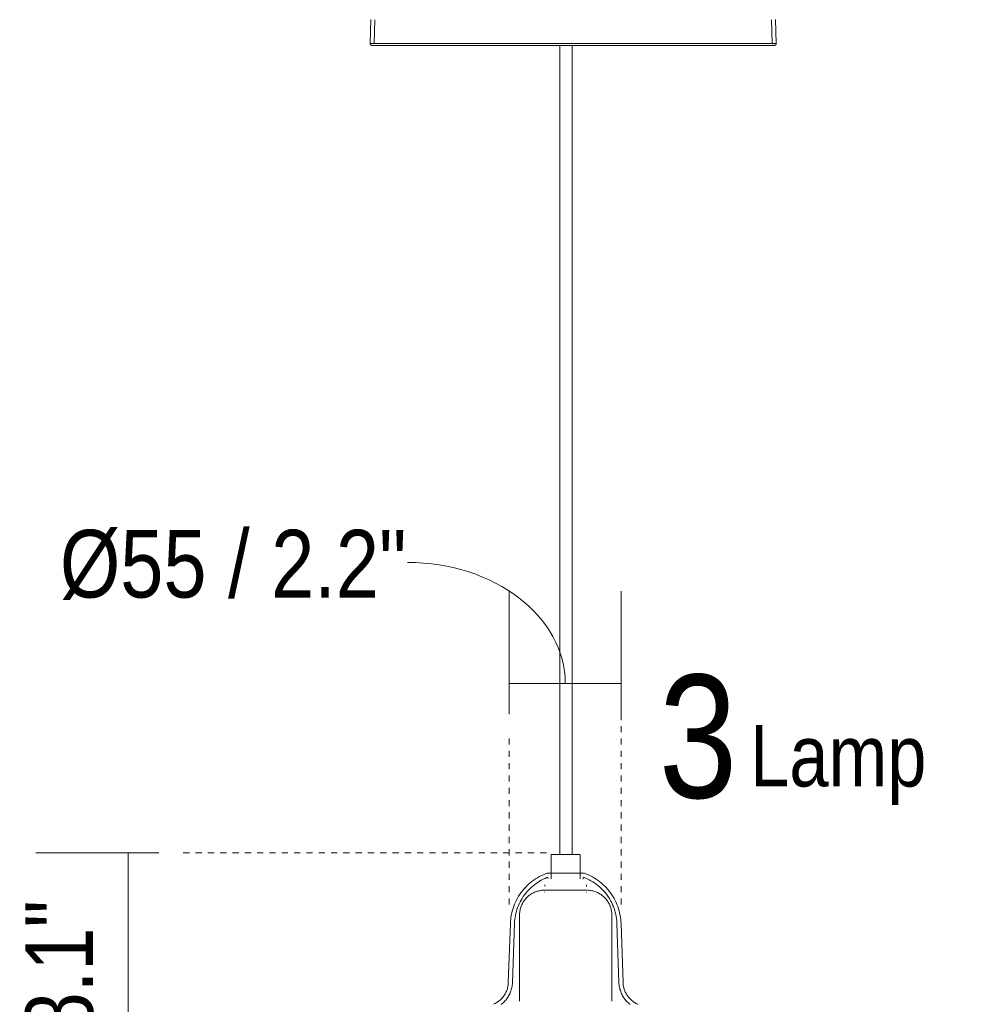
# Model space of a CAD drawing. Header units: millimetres. Extents: x 5395 to 9794, y 397 to 7363.
# Tile 7 of 12: x 7045 to 7507, y 1009 to 1489. Entities that reach past the tile are written whole.
import ezdxf

# ---------------------------------------------------------------- set-up
doc = ezdxf.new("R2010")
doc.units = ezdxf.units.MM
doc.linetypes.add('Dash', pattern=[6, 3, -3])
for name, color, linetype, lineweight in [('Cotas', 7, 'Continuous', 9), ('Cotas-15', 7, 'Continuous', 9), ('Luminarias', 7, 'Continuous', 20), ('Notas de texto', 7, 'Continuous', 9)]:
    doc.layers.add(name, color=color, linetype=linetype, lineweight=lineweight)
doc.layers.add('Lighthing Fixture Dim Grey Dash', color=7, linetype='Dash', lineweight=9, true_color=0xd2d2d2)
doc.styles.add('Arial Narrow', font='ARIALN.TTF', dxfattribs={"height": 33})
doc.styles.add('Arial Narrow_1', font='ARIALN.TTF', dxfattribs={"height": 60})
doc.styles.add('Arial Narrow_2', font='ARIALN.TTF', dxfattribs={"height": 30})
doc.dimstyles.new('FARO_-_2_2mm_Arial_Narrow_mm_Inch_Left', dxfattribs={"dimscale": 304.8, "dimtxt": 33.773222, "dimasz": 0, "dimexe": 0.147638, "dimexo": 0.0625, "dimgap": 0.024606, "dimtad": 1, "dimdec": 0, "dimzin": 0, "dimdsep": 46, "dimtxsty": 'Arial Narrow', "dimblk1": 'NONE', "dimblk2": 'NONE', "dimsah": 1, "dimcen": 0.09, "dimadec": 0, "dimazin": 0, "dimtfac": 1, "dimtdec": 4, "dimtix": 1, "dimtmove": 0, "dimatfit": 3, "dimfxl": 0.049213, "dimfxlon": 1, "dimtvp": 1, "dimtolj": 1, "dimtzin": 0, "dimarcsym": 2})
doc.dimstyles.new('FARO_-_2_2mm_Arial_Narrow_mm_Inch_Right', dxfattribs={"dimscale": 304.8, "dimtxt": 33.773222, "dimasz": 0, "dimexe": 0.147638, "dimexo": 0.0625, "dimgap": 0.024606, "dimtad": 1, "dimdec": 0, "dimzin": 0, "dimdsep": 46, "dimtxsty": 'Arial Narrow', "dimblk1": 'NONE', "dimblk2": 'NONE', "dimsah": 1, "dimcen": 0.09, "dimadec": 0, "dimazin": 0, "dimtfac": 1, "dimtdec": 4, "dimtix": 1, "dimtmove": 1, "dimatfit": 3, "dimfxl": 0.049213, "dimfxlon": 1, "dimtvp": 1, "dimtolj": 1, "dimtzin": 0, "dimarcsym": 2})

# ---------------------------------------------------------------- blocks, each defined once
blk = doc.blocks.new('64255-124-7L - 64314-44-7L SAMBA Black_ribbon beige pendant lamp ø450-7L-700785-Alzado_PDF')
at = {"layer": 'Luminarias', "lineweight": 9}
for p, q in [((7216.14, 1489.53), (7215.85, 1477.89)), ((7218.13, 1489.47), (7217.85, 1477.84)), ((7411.81, 1477.84), (7411.53, 1489.47)), ((7413.81, 1477.89), (7413.52, 1489.53)), ((7215.85, 1477.89), (7320.03, 1477.89)), ((7308.24, 1476.89), (7308.24, 1082.5)), ((7314.24, 1082.5), (7314.24, 1476.89)), ((7320.03, 1477.89), (7337.12, 1477.89)), ((7337.12, 1477.89), (7413.79, 1477.89)), ((7407.06, 1476.89), (7407.87, 1476.89)), ((7304.15, 1082.5), (7304.15, 1070.5)), ((7308.19, 1082.5), (7304.15, 1082.5)), ((7318.12, 1082.5), (7308.19, 1082.5)), ((7318.15, 1070.5), (7318.15, 1082.5)), ((7302.44, 1071.31), (7302.67, 1070.7)), ((7319.54, 1070.45), (7319.86, 1071.31)), ((7300.95, 1067.69), (7300.95, 1066.97)), ((7321.34, 1066.85), (7321.34, 1067.69)), ((7300.94, 1064), (7300.78, 1064.01)), ((7321.53, 1064.01), (7321.36, 1064)), ((7288.65, 1052.89), (7288.65, 1010.94)), ((7333.65, 1010.86), (7333.65, 1052.89)), ((7284.18, 1048.82), (7283.19, 1020.04)), ((7286.18, 1048.75), (7285.19, 1019.97)), ((7337.11, 1019.97), (7336.12, 1048.75)), ((7339.11, 1020.04), (7338.12, 1048.82))]:
    blk.add_line(p, q, dxfattribs=at)
at = {"layer": 'Luminarias', "lineweight": 9, "flags": 128}
for points in [[(7216.85, 1476.89), (7216.81, 1476.89), (7216.77, 1476.89), (7216.73, 1476.89), (7216.69, 1476.9), (7216.65, 1476.91), (7216.61, 1476.92), (7216.57, 1476.93), (7216.53, 1476.94), (7216.5, 1476.95), (7216.46, 1476.97), (7216.42, 1476.98), (7216.39, 1477), (7216.35, 1477.02), (7216.32, 1477.04), (7216.28, 1477.06), (7216.25, 1477.09), (7216.22, 1477.11), (7216.19, 1477.14), (7216.16, 1477.16), (7216.13, 1477.19), (7216.1, 1477.22), (7216.08, 1477.25), (7216.05, 1477.28), (7216.03, 1477.31), (7216.01, 1477.35), (7215.99, 1477.38), (7215.97, 1477.42), (7215.95, 1477.45), (7215.93, 1477.49), (7215.92, 1477.53), (7215.9, 1477.56), (7215.89, 1477.6), (7215.88, 1477.64), (7215.87, 1477.68), (7215.86, 1477.72), (7215.86, 1477.76), (7215.85, 1477.8), (7215.85, 1477.84), (7215.85, 1477.88), (7215.85, 1477.89)], [(7292.77, 1476.89), (7288.97, 1476.89), (7285.21, 1476.89), (7281.5, 1476.89), (7277.84, 1476.89), (7274.24, 1476.89), (7270.71, 1476.89), (7267.24, 1476.89), (7263.86, 1476.89), (7260.55, 1476.89), (7257.33, 1476.89), (7254.21, 1476.89), (7251.18, 1476.89), (7248.25, 1476.89), (7245.43, 1476.89), (7242.72, 1476.89), (7240.12, 1476.89), (7237.65, 1476.89), (7235.29, 1476.89), (7233.07, 1476.89), (7230.98, 1476.89), (7229.02, 1476.89), (7227.19, 1476.89), (7225.51, 1476.89), (7223.97, 1476.89), (7222.58, 1476.89), (7221.33, 1476.89), (7220.24, 1476.89), (7219.29, 1476.89), (7218.5, 1476.89), (7217.86, 1476.89), (7217.38, 1476.89), (7217.05, 1476.89), (7216.88, 1476.89), (7216.85, 1476.89)], [(7216.85, 1476.89), (7216.93, 1476.89), (7217.16, 1476.89), (7217.55, 1476.89), (7218.1, 1476.89), (7218.8, 1476.89), (7219.66, 1476.89), (7220.66, 1476.89), (7221.82, 1476.89), (7223.13, 1476.89), (7224.58, 1476.89), (7226.18, 1476.89), (7227.92, 1476.89), (7229.8, 1476.89), (7231.82, 1476.89), (7233.96, 1476.89), (7236.24, 1476.89), (7238.64, 1476.89), (7241.17, 1476.89), (7243.81, 1476.89), (7246.57, 1476.89), (7249.43, 1476.89), (7252.4, 1476.89), (7255.47, 1476.89), (7258.64, 1476.89), (7261.89, 1476.89), (7265.23, 1476.89), (7268.65, 1476.89), (7272.14, 1476.89), (7275.7, 1476.89), (7279.33, 1476.89), (7283.01, 1476.89), (7286.74, 1476.89), (7290.51, 1476.89), (7294.33, 1476.89), (7298.18, 1476.89), (7302.05, 1476.89), (7305.95, 1476.89), (7309.85, 1476.89), (7313.77, 1476.89), (7317.69, 1476.89), (7321.61, 1476.89), (7325.51, 1476.89), (7329.39, 1476.89), (7333.26, 1476.89), (7336.89, 1476.89)], [(7407.87, 1476.89), (7406.57, 1476.89), (7405.12, 1476.89), (7403.53, 1476.89), (7401.79, 1476.89), (7399.91, 1476.89), (7397.9, 1476.89), (7395.76, 1476.89), (7393.49, 1476.89), (7391.09, 1476.89), (7388.57, 1476.89), (7385.93, 1476.89), (7383.17, 1476.89), (7380.31, 1476.89), (7377.34, 1476.89), (7374.28, 1476.89), (7371.11, 1476.89), (7367.86, 1476.89), (7364.53, 1476.89), (7361.11, 1476.89), (7357.62, 1476.89), (7354.06, 1476.89), (7350.44, 1476.89), (7346.76, 1476.89), (7343.03, 1476.89), (7339.25, 1476.89), (7336.89, 1476.89)], [(7336.89, 1476.89), (7340.69, 1476.89), (7344.45, 1476.89), (7348.16, 1476.89), (7351.82, 1476.89), (7355.42, 1476.89), (7358.95, 1476.89), (7362.42, 1476.89), (7365.8, 1476.89), (7369.11, 1476.89), (7372.33, 1476.89), (7375.45, 1476.89), (7378.48, 1476.89), (7381.41, 1476.89), (7384.23, 1476.89), (7386.94, 1476.89), (7389.54, 1476.89), (7392.01, 1476.89), (7394.36, 1476.89), (7396.59, 1476.89), (7398.68, 1476.89), (7400.64, 1476.89), (7402.47, 1476.89), (7404.15, 1476.89), (7405.69, 1476.89), (7407.08, 1476.89), (7408.33, 1476.89), (7409.42, 1476.89), (7410.37, 1476.89), (7411.16, 1476.89), (7411.8, 1476.89), (7412.28, 1476.89), (7412.61, 1476.89), (7412.78, 1476.89), (7412.81, 1476.89)], [(7412.81, 1476.89), (7412.73, 1476.89), (7412.5, 1476.89), (7412.11, 1476.89), (7411.91, 1476.89)], [(7413.81, 1477.89), (7413.81, 1477.85), (7413.81, 1477.81), (7413.8, 1477.77), (7413.8, 1477.73), (7413.79, 1477.69), (7413.78, 1477.65), (7413.77, 1477.61), (7413.76, 1477.57), (7413.75, 1477.54), (7413.73, 1477.5), (7413.72, 1477.46), (7413.7, 1477.43), (7413.68, 1477.39), (7413.66, 1477.36), (7413.64, 1477.32), (7413.61, 1477.29), (7413.59, 1477.26), (7413.56, 1477.23), (7413.54, 1477.2), (7413.51, 1477.17), (7413.48, 1477.14), (7413.45, 1477.12), (7413.42, 1477.09), (7413.38, 1477.07), (7413.35, 1477.05), (7413.32, 1477.03), (7413.28, 1477.01), (7413.25, 1476.99), (7413.21, 1476.97), (7413.17, 1476.96), (7413.14, 1476.94), (7413.1, 1476.93), (7413.06, 1476.92), (7413.02, 1476.91), (7412.98, 1476.9), (7412.94, 1476.9), (7412.9, 1476.89), (7412.86, 1476.89), (7412.82, 1476.89), (7412.81, 1476.89)], [(7284.18, 1048.82), (7284.24, 1049.9), (7284.34, 1050.97), (7284.49, 1052.04), (7284.68, 1053.11), (7284.91, 1054.16), (7285.18, 1055.21), (7285.49, 1056.24), (7285.85, 1057.26), (7286.24, 1058.27), (7286.68, 1059.26), (7287.15, 1060.23), (7287.66, 1061.18), (7288.22, 1062.11), (7288.8, 1063.01), (7289.43, 1063.9), (7290.08, 1064.75), (7290.77, 1065.58), (7291.5, 1066.38), (7292.25, 1067.16), (7293.04, 1067.9), (7293.86, 1068.61), (7294.7, 1069.28), (7295.57, 1069.92), (7296.46, 1070.53), (7297.38, 1071.1), (7298.32, 1071.63), (7299.28, 1072.13), (7300.26, 1072.59), (7301.25, 1073), (7302, 1073.29)], [(7286.18, 1048.75), (7286.24, 1049.75), (7286.33, 1050.74), (7286.46, 1051.73), (7286.64, 1052.72), (7286.85, 1053.7), (7287.1, 1054.67), (7287.39, 1055.62), (7287.72, 1056.57), (7288.09, 1057.5), (7288.49, 1058.41), (7288.93, 1059.31), (7289.41, 1060.19), (7289.92, 1061.05), (7290.46, 1061.89), (7291.04, 1062.71), (7291.65, 1063.5), (7292.29, 1064.27), (7292.96, 1065.01), (7293.66, 1065.73), (7294.38, 1066.42), (7295.14, 1067.07), (7295.92, 1067.7), (7296.72, 1068.29), (7297.55, 1068.85), (7298.4, 1069.38), (7299.27, 1069.88), (7300.16, 1070.33), (7301.07, 1070.76), (7301.99, 1071.14), (7302.44, 1071.31)], [(7302, 1073.29), (7302.04, 1073.3), (7302.08, 1073.31), (7302.12, 1073.32), (7302.16, 1073.33), (7302.21, 1073.34), (7302.25, 1073.34), (7302.29, 1073.35), (7302.33, 1073.35), (7302.36, 1073.35)], [(7319.12, 1073.35), (7318.96, 1073.35), (7318.8, 1073.35), (7318.62, 1073.35), (7318.43, 1073.35), (7318.22, 1073.35), (7318.01, 1073.35), (7317.78, 1073.35), (7317.55, 1073.35), (7317.3, 1073.35), (7317.04, 1073.35), (7316.78, 1073.35), (7316.5, 1073.35), (7316.22, 1073.35), (7315.93, 1073.35), (7315.63, 1073.35), (7315.32, 1073.35), (7315.01, 1073.35), (7314.69, 1073.35), (7314.37, 1073.35), (7314.04, 1073.35), (7313.7, 1073.35), (7313.36, 1073.35), (7313.02, 1073.35), (7312.68, 1073.35), (7312.33, 1073.35), (7311.98, 1073.35), (7311.63, 1073.35), (7311.28, 1073.35), (7310.93, 1073.35), (7310.58, 1073.35), (7310.23, 1073.35), (7309.88, 1073.35), (7309.53, 1073.35), (7309.19, 1073.35), (7308.84, 1073.35), (7308.51, 1073.35), (7308.17, 1073.35), (7307.85, 1073.35), (7307.52, 1073.35), (7307.2, 1073.35), (7306.89, 1073.35), (7306.59, 1073.35), (7306.29, 1073.35), (7306, 1073.35), (7305.72, 1073.35), (7305.45, 1073.35), (7305.19, 1073.35), (7304.93, 1073.35), (7304.69, 1073.35), (7304.46, 1073.35), (7304.23, 1073.35), (7304.02, 1073.35), (7303.82, 1073.35), (7303.63, 1073.35), (7303.46, 1073.35), (7303.29, 1073.35), (7303.14, 1073.35), (7303, 1073.35), (7302.88, 1073.35), (7302.76, 1073.35), (7302.66, 1073.35), (7302.58, 1073.35), (7302.51, 1073.35), (7302.45, 1073.35), (7302.41, 1073.35), (7302.38, 1073.35), (7302.36, 1073.35), (7302.36, 1073.35)], [(7302.36, 1073.35), (7302.36, 1073.35), (7302.38, 1073.35), (7302.42, 1073.35), (7302.47, 1073.35), (7302.53, 1073.35), (7302.61, 1073.35), (7302.7, 1073.35), (7302.8, 1073.35), (7302.92, 1073.35), (7303.05, 1073.35), (7303.18, 1073.35)], [(7303.18, 1073.35), (7303.33, 1073.35), (7303.5, 1073.35), (7303.68, 1073.35), (7303.87, 1073.35), (7304.08, 1073.35), (7304.29, 1073.35), (7304.52, 1073.35), (7304.75, 1073.35)], [(7318.35, 1073.35), (7318.54, 1073.35), (7318.73, 1073.35), (7318.9, 1073.35), (7319.06, 1073.35), (7319.21, 1073.35), (7319.34, 1073.35), (7319.46, 1073.35), (7319.57, 1073.35), (7319.66, 1073.35), (7319.75, 1073.35), (7319.81, 1073.35), (7319.87, 1073.35), (7319.9, 1073.35), (7319.93, 1073.35), (7319.94, 1073.35), (7319.94, 1073.35)], [(7319.94, 1073.35), (7319.93, 1073.35), (7319.91, 1073.35), (7319.88, 1073.35), (7319.83, 1073.35), (7319.77, 1073.35), (7319.69, 1073.35), (7319.6, 1073.35), (7319.49, 1073.35), (7319.38, 1073.35), (7319.25, 1073.35), (7319.12, 1073.35)], [(7319.86, 1071.31), (7320.79, 1070.95), (7321.7, 1070.54), (7322.6, 1070.1), (7323.48, 1069.62), (7324.34, 1069.11), (7325.18, 1068.57), (7326, 1067.99), (7326.79, 1067.38), (7327.56, 1066.73), (7328.3, 1066.06), (7329.01, 1065.36), (7329.69, 1064.63), (7330.35, 1063.88), (7330.97, 1063.09), (7331.57, 1062.29), (7332.13, 1061.46), (7332.65, 1060.61), (7333.14, 1059.74), (7333.6, 1058.85), (7334.02, 1057.94), (7334.4, 1057.02), (7334.75, 1056.08), (7335.06, 1055.13), (7335.33, 1054.16), (7335.56, 1053.19), (7335.76, 1052.21), (7335.91, 1051.22), (7336.02, 1050.23), (7336.1, 1049.23), (7336.12, 1048.75)], [(7319.94, 1073.35), (7319.98, 1073.35), (7320.02, 1073.34), (7320.07, 1073.34), (7320.11, 1073.33), (7320.15, 1073.33), (7320.19, 1073.32), (7320.23, 1073.31), (7320.27, 1073.3), (7320.29, 1073.29)], [(7320.29, 1073.29), (7321.3, 1072.9), (7322.29, 1072.47), (7323.27, 1072.01), (7324.22, 1071.5), (7325.16, 1070.96), (7326.07, 1070.38), (7326.96, 1069.76), (7327.82, 1069.11), (7328.65, 1068.43), (7329.46, 1067.71), (7330.24, 1066.96), (7330.99, 1066.18), (7331.7, 1065.37), (7332.39, 1064.53), (7333.04, 1063.67), (7333.65, 1062.78), (7334.23, 1061.87), (7334.77, 1060.93), (7335.27, 1059.98), (7335.74, 1059), (7336.16, 1058.01), (7336.55, 1057), (7336.89, 1055.98), (7337.19, 1054.94), (7337.46, 1053.89), (7337.67, 1052.83), (7337.85, 1051.77), (7337.99, 1050.7), (7338.08, 1049.62), (7338.12, 1048.82)], [(7288.65, 1052.89), (7288.66, 1053.37), (7288.69, 1053.86), (7288.73, 1054.34), (7288.8, 1054.82), (7288.89, 1055.29), (7288.99, 1055.77), (7289.12, 1056.24), (7289.26, 1056.7), (7289.42, 1057.16), (7289.6, 1057.61), (7289.8, 1058.05), (7290.02, 1058.48), (7290.25, 1058.91), (7290.5, 1059.32), (7290.76, 1059.73), (7291.04, 1060.12), (7291.34, 1060.51), (7291.65, 1060.88), (7291.98, 1061.24), (7292.32, 1061.58), (7292.68, 1061.91), (7293.04, 1062.23), (7293.42, 1062.53), (7293.81, 1062.81), (7294.22, 1063.08), (7294.63, 1063.34), (7295.05, 1063.58), (7295.49, 1063.8), (7295.93, 1064), (7296.37, 1064.18), (7296.83, 1064.35), (7297.29, 1064.5), (7297.76, 1064.63), (7298.23, 1064.74), (7298.71, 1064.83), (7299.18, 1064.9), (7299.67, 1064.96), (7300.15, 1064.99), (7300.63, 1065.01), (7300.77, 1065.01)], [(7306.76, 1065.01), (7306.39, 1065.01), (7306.03, 1065.01), (7305.67, 1065.01), (7305.32, 1065.01), (7304.98, 1065.01), (7304.65, 1065.01), (7304.33, 1065.01), (7304.03, 1065.01), (7303.73, 1065.01), (7303.44, 1065.01), (7303.17, 1065.01), (7302.91, 1065.01), (7302.67, 1065.01), (7302.43, 1065.01), (7302.22, 1065.01), (7302.01, 1065.01), (7301.82, 1065.01), (7301.65, 1065.01), (7301.49, 1065.01), (7301.34, 1065.01), (7301.21, 1065.01), (7301.1, 1065.01), (7301, 1065.01), (7300.92, 1065.01), (7300.86, 1065.01), (7300.81, 1065.01), (7300.78, 1065.01), (7300.77, 1065.01), (7300.77, 1065.01)], [(7300.77, 1065.01), (7300.77, 1065.01), (7300.8, 1065.01), (7300.84, 1065.01), (7300.9, 1065.01), (7300.97, 1065.01), (7301.06, 1065.01), (7301.17, 1065.01), (7301.29, 1065.01), (7301.43, 1065.01), (7301.58, 1065.01), (7301.75, 1065.01), (7301.94, 1065.01), (7302.14, 1065.01), (7302.35, 1065.01), (7302.58, 1065.01), (7302.82, 1065.01), (7303.07, 1065.01), (7303.34, 1065.01)], [(7321.53, 1065.01), (7321.52, 1065.01), (7321.5, 1065.01), (7321.46, 1065.01), (7321.4, 1065.01), (7321.33, 1065.01), (7321.23, 1065.01), (7321.13, 1065.01), (7321.01, 1065.01), (7320.87, 1065.01), (7320.71, 1065.01), (7320.54, 1065.01), (7320.36, 1065.01), (7320.16, 1065.01), (7319.95, 1065.01), (7319.72, 1065.01), (7319.48, 1065.01), (7319.22, 1065.01), (7318.96, 1065.01), (7318.68, 1065.01), (7318.38, 1065.01), (7318.08, 1065.01), (7317.76, 1065.01), (7317.44, 1065.01), (7317.1, 1065.01), (7316.76, 1065.01), (7316.41, 1065.01), (7316.04, 1065.01), (7315.67, 1065.01), (7315.3, 1065.01), (7314.91, 1065.01), (7314.52, 1065.01), (7314.13, 1065.01), (7313.73, 1065.01), (7313.32, 1065.01), (7312.91, 1065.01), (7312.5, 1065.01), (7312.09, 1065.01), (7311.68, 1065.01), (7311.26, 1065.01), (7310.85, 1065.01), (7310.43, 1065.01), (7310.02, 1065.01), (7309.61, 1065.01), (7309.2, 1065.01), (7308.79, 1065.01), (7308.39, 1065.01), (7307.99, 1065.01), (7307.6, 1065.01), (7307.21, 1065.01), (7306.83, 1065.01), (7306.76, 1065.01)], [(7318.85, 1065.01), (7319.13, 1065.01), (7319.38, 1065.01), (7319.63, 1065.01), (7319.86, 1065.01), (7320.08, 1065.01), (7320.29, 1065.01), (7320.48, 1065.01), (7320.65, 1065.01), (7320.81, 1065.01), (7320.96, 1065.01), (7321.08, 1065.01), (7321.2, 1065.01), (7321.29, 1065.01), (7321.37, 1065.01), (7321.44, 1065.01), (7321.49, 1065.01), (7321.52, 1065.01), (7321.53, 1065.01), (7321.53, 1065.01)], [(7321.74, 1065), (7322.02, 1065), (7322.5, 1064.97), (7322.98, 1064.92), (7323.46, 1064.85), (7323.94, 1064.76), (7324.41, 1064.66), (7324.88, 1064.53), (7325.34, 1064.39), (7325.8, 1064.23), (7326.25, 1064.05), (7326.69, 1063.85), (7327.13, 1063.64), (7327.55, 1063.4), (7327.97, 1063.15), (7328.38, 1062.89), (7328.77, 1062.61), (7329.15, 1062.31), (7329.52, 1062), (7329.88, 1061.67), (7330.23, 1061.33), (7330.56, 1060.98), (7330.87, 1060.61), (7331.17, 1060.23), (7331.46, 1059.84), (7331.73, 1059.43), (7331.98, 1059.02), (7332.22, 1058.6), (7332.44, 1058.17), (7332.64, 1057.73), (7332.83, 1057.28), (7332.99, 1056.82), (7333.14, 1056.36), (7333.27, 1055.89), (7333.38, 1055.42), (7333.47, 1054.95), (7333.55, 1054.47), (7333.6, 1053.99), (7333.64, 1053.5), (7333.65, 1053.02), (7333.65, 1052.89)], [(7275.88, 1009.39), (7276.32, 1009.59), (7276.75, 1009.8), (7277.18, 1010.04), (7277.59, 1010.29), (7277.99, 1010.55), (7278.38, 1010.83), (7278.76, 1011.13), (7279.13, 1011.44), (7279.49, 1011.77), (7279.83, 1012.11), (7280.15, 1012.47), (7280.47, 1012.83), (7280.77, 1013.21), (7281.05, 1013.6), (7281.32, 1014.01), (7281.57, 1014.42), (7281.8, 1014.84), (7282.02, 1015.27), (7282.22, 1015.71), (7282.4, 1016.16), (7282.56, 1016.61), (7282.71, 1017.07), (7282.83, 1017.54), (7282.94, 1018.01), (7283.03, 1018.48), (7283.1, 1018.96), (7283.15, 1019.44), (7283.18, 1019.92), (7283.19, 1020.04)], [(7279.64, 1009.27), (7280.08, 1009.62), (7280.5, 1009.99), (7280.92, 1010.37), (7281.31, 1010.77), (7281.69, 1011.19), (7282.06, 1011.62), (7282.4, 1012.06), (7282.73, 1012.52), (7283.04, 1012.99), (7283.33, 1013.47), (7283.6, 1013.96), (7283.85, 1014.47), (7284.08, 1014.98), (7284.29, 1015.5), (7284.48, 1016.03), (7284.64, 1016.57), (7284.79, 1017.11), (7284.91, 1017.66), (7285.01, 1018.21), (7285.09, 1018.77), (7285.15, 1019.33), (7285.19, 1019.89), (7285.19, 1019.97)], [(7337.11, 1019.97), (7337.14, 1019.41), (7337.19, 1018.85), (7337.27, 1018.29), (7337.37, 1017.74), (7337.49, 1017.19), (7337.63, 1016.65), (7337.8, 1016.11), (7337.98, 1015.58), (7338.19, 1015.05), (7338.41, 1014.54), (7338.66, 1014.03), (7338.93, 1013.54), (7339.22, 1013.06), (7339.52, 1012.58), (7339.85, 1012.12), (7340.19, 1011.68), (7340.55, 1011.25), (7340.93, 1010.83), (7341.32, 1010.43), (7341.73, 1010.04), (7342.16, 1009.67), (7342.6, 1009.32)], [(7339.11, 1020.04), (7339.14, 1019.56), (7339.18, 1019.08), (7339.25, 1018.6), (7339.33, 1018.13), (7339.43, 1017.66), (7339.56, 1017.19), (7339.7, 1016.73), (7339.86, 1016.27), (7340.03, 1015.82), (7340.23, 1015.38), (7340.44, 1014.95), (7340.67, 1014.52), (7340.92, 1014.11), (7341.18, 1013.71), (7341.46, 1013.31), (7341.75, 1012.93), (7342.06, 1012.56), (7342.39, 1012.2), (7342.72, 1011.86), (7343.08, 1011.53), (7343.44, 1011.21), (7343.82, 1010.91), (7344.2, 1010.62), (7344.6, 1010.35), (7345.01, 1010.1), (7345.43, 1009.86), (7345.86, 1009.64), (7346.3, 1009.44), (7346.41, 1009.39)]]:
    blk.add_lwpolyline(points, dxfattribs=at)
at = {"layer": 'Luminarias', "lineweight": 9}
blk.add_open_spline([(7408.21, 1476.91), (7408.1, 1476.89), (7407.99, 1476.89), (7407.87, 1476.89)], degree=3, dxfattribs=at)
for points, knots in [([(7411.91, 1476.89), (7411.98, 1476.89), (7412.06, 1476.91), (7412.14, 1476.95), (7412.2, 1476.99), (7412.24, 1477.03), (7412.26, 1477.06)], [-1, -1, -1, -1, -0.7857143, -0.7321429, -0.6785714, -0.5714286, -0.5714286, -0.5714286, -0.5714286]), ([(7318.43, 1073.29), (7318.44, 1073.31), (7318.42, 1073.34), (7318.34, 1073.35), (7318.25, 1073.34), (7318.2, 1073.32)], [-1, -1, -1, -1, -0.859375, -0.78125, -0.6875, -0.6875, -0.6875, -0.6875])]:
    blk.add_open_spline(points, degree=3, knots=knots, dxfattribs=at)
blk = doc.blocks.new('DIMBLOCK3-Alzado_PDF')
at = {"layer": 'Cotas-15', "color": 251, "true_color": 0x5b5b5b}
for p, q in [((7283.61, 1150.81), (7283.61, 1210.81)), ((7338.23, 1150.81), (7338.23, 1210.81)), ((7283.61, 1165.81), (7338.23, 1165.81)), ((7283.61, 1165.81), (7283.61, 1150.81)), ((7338.23, 1165.81), (7338.23, 1150.81))]:
    blk.add_line(p, q, dxfattribs=at)
blk.add_ellipse((7233.99, 1165.81), major_axis=(76.93, 0), ratio=0.767593, start_param=0, end_param=1.570796, dxfattribs=at)
at = {"layer": 'Cotas-15', "color": 0, "insert": (7064.59, 1240.71), "char_height": 33, "width": 203.2826, "attachment_point": 1, "line_spacing_factor": 0.974696, "style": 'Arial Narrow'}
blk.add_mtext('Ø55 / 2.2"', dxfattribs=at)
blk = doc.blocks.new('_None')
blk = doc.blocks.new('DIMBLOCK5-Alzado_PDF')
at = {"layer": 'Cotas-15', "color": 251, "true_color": 0x5b5b5b}
for p, q in [((7112.86, 1083.32), (7052.86, 1083.32)), ((7097.86, 1083.32), (7097.86, 876.75)), ((7097.86, 1083.32), (7112.86, 1083.32)), ((7112.86, 876.75), (7052.86, 876.75)), ((7097.86, 876.75), (7112.86, 876.75))]:
    blk.add_line(p, q, dxfattribs=at)
at = {"layer": 'Cotas-15', "color": 0, "insert": (7047.71, 899.62), "char_height": 33, "width": 192.9898, "attachment_point": 1, "rotation": 90, "line_spacing_factor": 0.974696, "style": 'Arial Narrow'}
blk.add_mtext('207 / 8.1"', dxfattribs=at)

msp = doc.modelspace()

# ---------------------------------------------------------------- linework, layer by layer
at = {"layer": 'Lighthing Fixture Dim Grey Dash'}
for p, q in [((7338.23, 1058), (7338.23, 1154.51)), ((7283.61, 1058), (7283.61, 1139.51)), ((7124.74, 1083.32), (7304.74, 1083.32))]:
    msp.add_line(p, q, dxfattribs=at)

# ---------------------------------------------------------------- block references
at = {"layer": 'Luminarias', "lineweight": 9}
msp.add_blockref('64255-124-7L - 64314-44-7L SAMBA Black_ribbon beige pendant lamp ø450-7L-700785-Alzado_PDF', (0, 0), dxfattribs=at)

# ---------------------------------------------------------------- texts
at = {"layer": 'Notas de texto', "insert": (7356.58, 1170.08), "char_height": 60, "width": 46.8987, "attachment_point": 1, "style": 'Arial Narrow_1'}
msp.add_mtext('3', dxfattribs=at)
at = {"layer": 'Notas de texto', "color": 251, "true_color": 0x5b5b5b, "insert": (7401.07, 1145.59), "char_height": 30, "width": 107.0253, "attachment_point": 1, "style": 'Arial Narrow_2'}
msp.add_mtext('Lamp', dxfattribs=at)

# ---------------------------------------------------------------- dimensions: what is measured, and where the dimension line sits
at = {"layer": 'Cotas', "color": 251, "true_color": 0x5b5b5b}
dim = msp.add_linear_dim(base=(7338.23, 1165.81), p1=(7283.61, 1150.81), p2=(7338.23, 1150.81), text='Ø<>', dimstyle='FARO_-_2_2mm_Arial_Narrow_mm_Inch_Right', override={"dimpost": '<>', "dimfxl": 54.625}, dxfattribs=at)
dim.commit()
dim.dimension.update_dxf_attribs({"geometry": 'DIMBLOCK3-Alzado_PDF', "text_midpoint": (7166.23, 1218.71), "dimtype": 160})
dim = msp.add_linear_dim(base=(7097.86, 876.75), p1=(7112.86, 1083.32), p2=(7112.86, 876.75), angle=90, dimstyle='FARO_-_2_2mm_Arial_Narrow_mm_Inch_Left', override={"dimpost": '<>', "dimfxl": 206.571012}, dxfattribs=at)
dim.commit()
dim.dimension.update_dxf_attribs({"geometry": 'DIMBLOCK5-Alzado_PDF', "text_midpoint": (7069, 980.03)})

doc.saveas('drawing.dxf')
